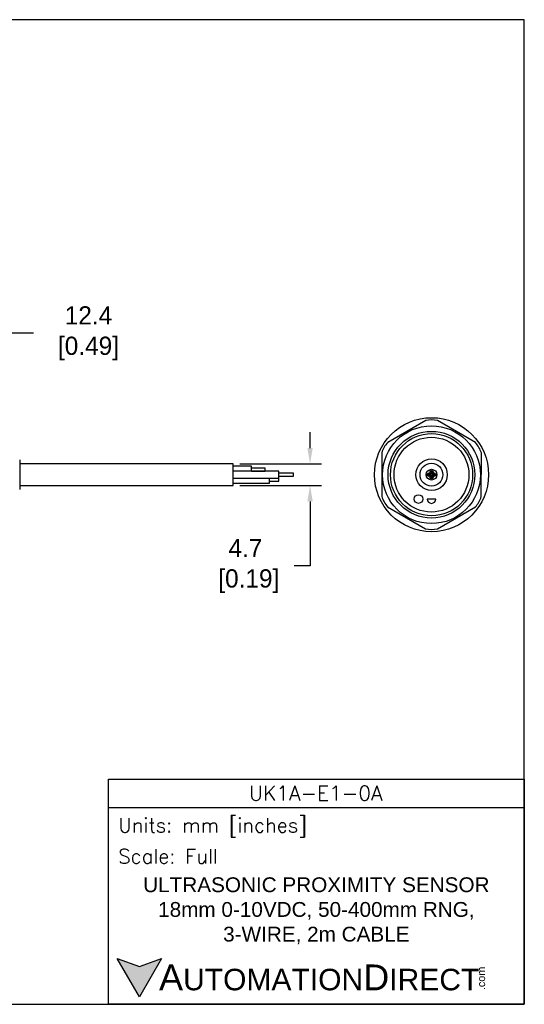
# Model space of a CAD drawing. Header units: inches. Extents: x 0 to 279, y 0 to 216.
# Tile 5 of 5: x 169 to 279, y 0 to 216. Entities that reach past the tile are written whole.
import ezdxf

# ---------------------------------------------------------------- set-up
doc = ezdxf.new("R2010")
doc.units = ezdxf.units.IN
doc.header["$LTSCALE"] = 10
doc.header["$MEASUREMENT"] = 0
doc.layers.add('DIM', color=140, linetype='Continuous')
doc.layers.add('Text', color=140, linetype='Continuous')
doc.styles.add('\\M+2ABAC\\M+2A6A11', font='txt')
doc.styles.add('ROMANS', font='romans.shx')
doc.dimstyles.get("Standard").update_dxf_attribs({"dimtxt": 4, "dimasz": 3.5, "dimexe": 2.5, "dimexo": 1.5, "dimgap": 1, "dimtad": 0, "dimtih": 1, "dimtoh": 1, "dimdec": 1, "dimzin": 0, "dimdsep": 46, "dimtxsty": 'Standard', "dimcen": 0, "dimadec": 0, "dimazin": 0, "dimtfac": 1, "dimtdec": 1, "dimtofl": 0, "dimtmove": 0, "dimatfit": 3, "dimfxl": 0, "dimtolj": 1, "dimtzin": 0, "dimarcsym": 0})

# ---------------------------------------------------------------- blocks, each defined once
blk = doc.blocks.new('*D5')
at = {"layer": 'Defpoints', "color": 0}
for p in [(153.46, 147.13), (165.85, 124.13), (153.46, 118.97)]:
    blk.add_point(p, dxfattribs=at)
at = {"layer": 'DIM', "color": 0, "lineweight": -2}
for p, q in [((153.46, 120.47), (153.46, 149.63)), ((165.85, 125.63), (165.85, 149.63)), ((162.35, 147.13), (156.96, 147.13)), ((171.84, 147.13), (165.85, 147.13))]:
    blk.add_line(p, q, dxfattribs=at)
at = {"layer": 'DIM', "color": 0}
for points in [[(156.96, 147.71), (156.96, 146.54), (153.46, 147.13)], [(162.35, 147.71), (162.35, 146.54), (165.85, 147.13)]]:
    blk.add_solid(points, dxfattribs=at)
at = {"layer": 'DIM', "color": 0, "insert": (183.17, 147.13), "char_height": 4, "attachment_point": 5}
blk.add_mtext('\\A1; 12.4\\P [0.49]', dxfattribs=at)
blk = doc.blocks.new('*D3')
at = {"layer": 'Defpoints', "color": 0}
for p in [(215.61, 118.48), (215.61, 113.78), (232.46, 113.78)]:
    blk.add_point(p, dxfattribs=at)
at = {"layer": 'DIM', "color": 0, "lineweight": -2}
for p, q in [((232.46, 121.98), (232.46, 125.48)), ((217.11, 118.48), (234.96, 118.48)), ((217.11, 113.78), (234.96, 113.78)), ((232.46, 110.28), (232.46, 96.12)), ((232.46, 96.12), (228.96, 96.12))]:
    blk.add_line(p, q, dxfattribs=at)
at = {"layer": 'DIM', "color": 0}
for points in [[(231.88, 121.98), (233.05, 121.98), (232.46, 118.48)], [(231.88, 110.28), (233.05, 110.28), (232.46, 113.78)]]:
    blk.add_solid(points, dxfattribs=at)
at = {"layer": 'DIM', "color": 0, "insert": (218.3, 96.12), "char_height": 4, "attachment_point": 5}
blk.add_mtext('\\A1;4.7\\P [0.19]', dxfattribs=at)

msp = doc.modelspace()

# ---------------------------------------------------------------- hatches: boundary and pattern name
at = {"layer": 'Text'}
msp.add_hatch(color=256, dxfattribs=at).paths.add_polyline_path([(199.93, 10.07), (195.08, 8.31), (190.23, 10.07), (195.08, 1.67)])

# ---------------------------------------------------------------- linework, layer by layer
for p, q in [((257.8, 127.98), (249.47, 123.2)), ((268.69, 123.17), (260.39, 127.98)), ((248.18, 120.95), (248.16, 111.35)), ((269.98, 111.32), (269.99, 120.92)), ((168.85, 119.38), (168.85, 112.89)), ((215.61, 118.48), (168.85, 118.48)), ((215.61, 113.78), (215.61, 118.48)), ((219.61, 117.98), (215.61, 117.98)), ((225.61, 116.88), (215.61, 116.88)), ((219.61, 116.88), (219.61, 117.98)), ((222.61, 117.58), (219.61, 117.58)), ((219.61, 116.89), (222.61, 116.89)), ((222.61, 116.89), (222.61, 117.58)), ((225.61, 115.38), (225.61, 116.88)), ((215.61, 115.38), (225.61, 115.38)), ((223.61, 114.28), (223.61, 115.38)), ((225.61, 115.33), (223.61, 115.33)), ((223.61, 114.73), (225.61, 114.73)), ((228.82, 116.43), (225.61, 116.43)), ((225.61, 115.83), (228.82, 115.83)), ((225.61, 114.73), (225.61, 115.33)), ((228.82, 115.83), (228.82, 116.43)), ((168.85, 113.78), (215.61, 113.78)), ((215.61, 114.28), (223.61, 114.28)), ((260, 110.8), (258.1, 110.8)), ((249.46, 109.1), (257.76, 104.29)), ((260.36, 104.29), (268.68, 109.07))]:
    msp.add_line(p, q)
for centre, radius in [((259.08, 116.13), 12.5), ((259.06, 116.13), 10.72), ((259.06, 116.13), 9.5), ((259.08, 116.13), 9), ((259.06, 116.13), 8.2), ((259.08, 116.13), 3.45), ((259.06, 116.13), 2.5), ((259.08, 116.13), 1.18), ((259.08, 116.68), 0.375), ((259.08, 116.68), 0.15), ((258.53, 116.13), 0.375), ((258.53, 116.13), 0.172), ((259.08, 115.58), 0.375), ((259.08, 115.58), 0.15), ((259.63, 116.13), 0.375), ((259.63, 116.13), 0.15), ((256.22, 110.8), 0.95)]:
    msp.add_circle(centre, radius)
for centre, radius, start, end in [((259.1, 122.47), 5.66, 76.7986, 103.2975), ((253.6, 119.32), 5.66, 136.7986, 163.2975), ((264.57, 119.28), 5.66, 16.7986, 43.2975), ((253.58, 112.98), 5.66, 196.7986, 223.2975), ((259.05, 110.8), 0.95, 180, 0), ((264.55, 112.95), 5.66, 316.7986, 343.2975), ((259.06, 109.8), 5.66, 256.7986, 283.2975)]:
    msp.add_arc(centre, radius, start, end)
at = {"layer": 'Defpoints'}
msp.add_lwpolyline([(279.4, 215.9), (0, 215.9), (0, 0), (279.4, 0)], close=True, dxfattribs=at)
at = {"layer": 'Text'}
msp.add_line((188.28, 43.12), (279.4, 43.12), dxfattribs=at)
for points in [[(188.28, 0), (188.28, 49.4), (279.4, 49.4), (279.4, 0)], [(199.93, 10.07), (195.08, 1.67), (190.23, 10.07), (195.08, 8.31)]]:
    msp.add_lwpolyline(points, close=True, dxfattribs=at)

# ---------------------------------------------------------------- texts
at = {"layer": 'Text', "linetype": 'Continuous', "insert": (233.7, 46.3), "char_height": 3.248, "width": 61.1425, "attachment_point": 5, "style": 'ROMANS'}
msp.add_mtext('UK1A-E1-0A', dxfattribs=at)
at = {"layer": 'Text', "attachment_point": 4}
for s, insert, char_height, width, style in [(' Units: mm [inches]', (188.28, 38.75), 3.1404, 91.118, 'ROMANS'), (' Scale: Full', (188.28, 32.47), 3.1404, 91.118, 'ROMANS'), ('{\\fArial|b0|i0|c0|p34;     \\H1.2x;A\\H0.8333x;UTOMATION\\H1.2x;D\\H0.8333x;IRECT}', (190.23, 5.87), 4.7106, 79.7962, '\\M+2ABAC\\M+2A6A11')]:
    msp.add_mtext(s, dxfattribs=dict(at, insert=insert, char_height=char_height, width=width, style=style))
at = {"layer": 'Text', "linetype": 'Continuous', "insert": (233.84, 20.5), "char_height": 3.2482, "width": 90.3508, "attachment_point": 5}
msp.add_mtext('{\\fArial|b0|i0|c0|p34;ULTRASONIC PROXIMITY SENSOR\\P18mm 0-10VDC, 50-400mm RNG, \\P3-WIRE, 2m CABLE}', dxfattribs=at)
at = {"layer": 'Text', "insert": (269.12, 3.11), "char_height": 1.6958, "width": 5.0253, "attachment_point": 1, "rotation": 90, "style": '\\M+2ABAC\\M+2A6A11'}
msp.add_mtext('{\\fArial|b0|i0|c0|p34;.com}', dxfattribs=at)

# ---------------------------------------------------------------- dimensions: what is measured, and where the dimension line sits
at = {"layer": 'DIM'}
dim = msp.add_linear_dim(base=(153.46, 147.13), p1=(165.85, 124.13), p2=(153.46, 118.97), angle=180, text=' <>', dimstyle='Standard', override={"dimpost": '\\X', "dimtmove": 1}, dxfattribs=at)
dim.commit()
dim.dimension.update_dxf_attribs({"geometry": '*D5', "text_midpoint": (183.17, 151.77), "dimtype": 160})
dim = msp.add_linear_dim(base=(232.46, 113.78), p1=(215.61, 118.48), p2=(215.61, 113.78), angle=90, dimstyle='Standard', override={"dimpost": '\\X'}, dxfattribs=at)
dim.commit()
dim.dimension.update_dxf_attribs({"geometry": '*D3', "text_midpoint": (218.3, 96.12), "dimtype": 160})

doc.saveas('drawing.dxf')
